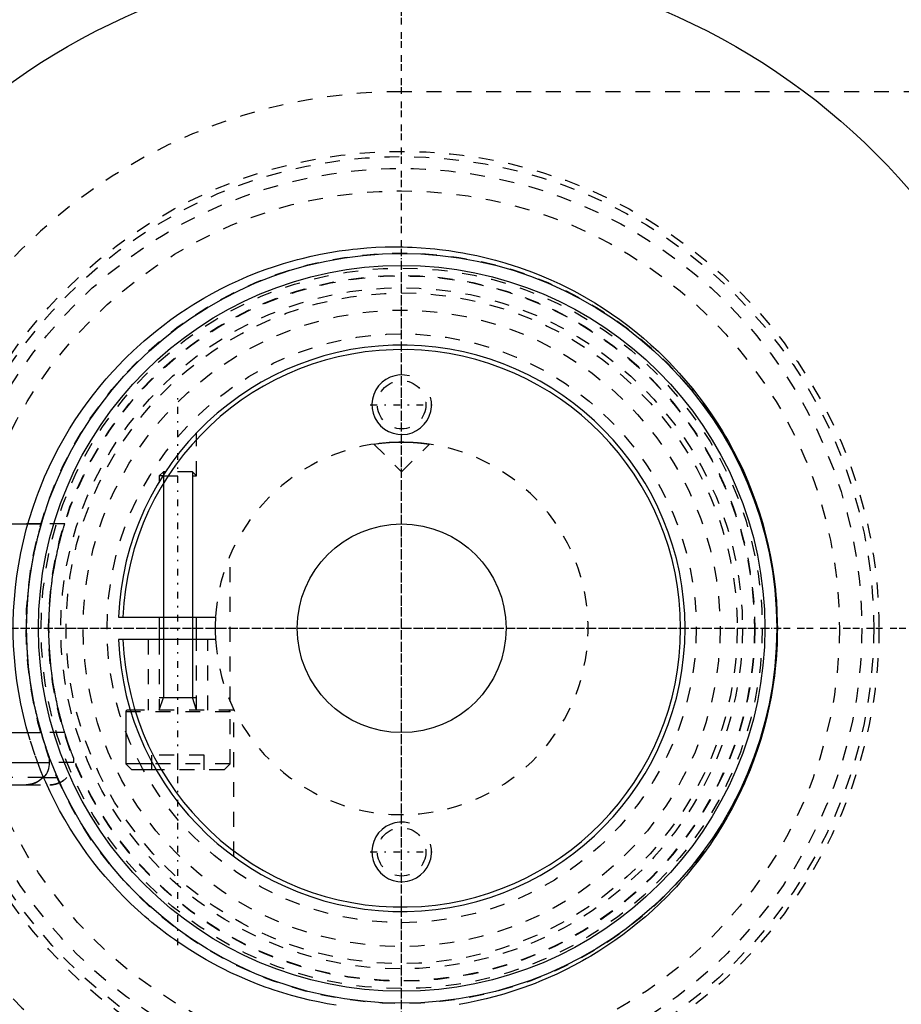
# Model space of a CAD drawing. Extents: x -706 to 181, y -120 to 120.
# Tile 3 of 13: x -676 to -616, y -25 to 41. Entities that reach past the tile are written whole.
import ezdxf

# ---------------------------------------------------------------- set-up
doc = ezdxf.new("R2010")
doc.units = 0
doc.linetypes.add('CENTER', pattern=[1.5, 0.45, -0.5, 0.05, -0.5])
doc.linetypes.add('DASHED', pattern=[2, 1, -1])
for name, color, linetype in [('AM_0', 7, 'CONTINUOUS'), ('AM_10', 7, 'CONTINUOUS'), ('AM_3', 7, 'DASHED'), ('AM_7', 7, 'CENTER')]:
    doc.layers.add(name, color=color, linetype=linetype)

msp = doc.modelspace()

# ---------------------------------------------------------------- linework, layer by layer
at = {"layer": 'AM_0', "color": 7, "linetype": 'CONTINUOUS'}
for p, q in [((-665.974, 10.5), (-666.25, 10.224)), ((-666.25, 10.224), (-666.25, 9.846)), ((-666.015, 10.224), (-666.25, 10.224)), ((-665.836, 10.5), (-665.974, 10.5)), ((-683.65, 7), (-674.156, 7)), ((-668.985, 0.75), (-662.477, 0.75)), ((-666.25, 0.75), (-666.25, -0.75)), ((-663.75, -0.75), (-663.75, 0.75)), ((-662.477, -0.75), (-668.985, -0.75)), ((-668.5, -5.6), (-668.5, -9.1)), ((-668.156, -5.6), (-668.5, -5.6)), ((-668.187, -5.5), (-668.4, -5.5)), ((-684.1, -7), (-674.156, -7)), ((-684.1, -9), (-673.6, -9)), ((-673.6, -9), (-673.6, -8.693)), ((-668.5, -9.1), (-668.1, -9.5)), ((-666.68, -9.1), (-668.5, -9.1)), ((-666.455, -9.5), (-668.1, -9.5)), ((-682.49, -10.5), (-675.172, -10.5)), ((-674.066, -10), (-673.982, -10))]:
    msp.add_line(p, q, dxfattribs=at)
for points in [[(-675.21, -10.5, 0), (-675.176, -10.5, 0), (-675.106, -10.497, 0), (-675.034, -10.49, 0), (-674.998, -10.486, 0), (-674.962, -10.48, 0), (-674.889, -10.467, 0), (-674.818, -10.451, 0), (-674.748, -10.431, 0), (-674.681, -10.409, 0), (-674.616, -10.384, 0), (-674.585, -10.371, 0), (-674.553, -10.357, 0), (-674.489, -10.325, 0), (-674.426, -10.29, 0), (-674.363, -10.252, 0), (-674.303, -10.211, 0), (-674.244, -10.167, 0), (-674.216, -10.144, 0), (-674.189, -10.121, 0), (-674.138, -10.074, 0), (-674.09, -10.026, 0), (-674.066, -10, 0)], [(-674.066, -10, 0), (-674.083, -10.018, 0), (-674.117, -10.054, 0), (-674.153, -10.088, 0), (-674.171, -10.105, 0), (-674.19, -10.122, 0), (-674.229, -10.155, 0), (-674.27, -10.187, 0), (-674.313, -10.218, 0), (-674.357, -10.248, 0), (-674.401, -10.276, 0), (-674.424, -10.289, 0), (-674.447, -10.302, 0), (-674.492, -10.327, 0), (-674.538, -10.35, 0), (-674.584, -10.37, 0), (-674.629, -10.389, 0), (-674.675, -10.407, 0), (-674.699, -10.415, 0), (-674.723, -10.423, 0), (-674.773, -10.438, 0), (-674.823, -10.452, 0), (-674.849, -10.458, 0)]]:
    msp.add_polyline3d(points, dxfattribs=at)
for radius in [45, 25.15, 24.35, 7]:
    msp.add_circle((-650, 0), radius, dxfattribs=at)
for centre, radius, start, end in [((-650, 0), 55.5, 97.25319, 160.91684), ((-650, 0), 19, 182.26226, 177.73774), ((-650, 0), 18.7, 182.29858, 177.70142), ((-650, 0), 12.5, 176.56019, 180), ((-650, 0), 12.5, 176.56019, 183.43981), ((-668.4, -5.6), 0.1, 90, 180), ((-675.1, -9), 1.5, 318.18969, 0), ((-650, 0), 55.5, 199.08316, 262.74681)]:
    msp.add_arc(centre, radius, start, end, dxfattribs=at)
at = {"layer": 'AM_10', "color": 7, "linetype": 'CONTINUOUS'}
for p, q in [((-665.974, 10.5), (-665.974, -4.65)), ((-664.026, 10.5), (-664.026, -4.65)), ((-666.25, -5.5), (-665.974, -4.65)), ((-666.25, -4.65), (-663.75, -4.65)), ((-663.75, -5.5), (-664.026, -4.65))]:
    msp.add_line(p, q, dxfattribs=at)
for centre in [(-650, 15), (-650, -15)]:
    msp.add_arc(centre, 2, 75, 15, dxfattribs=at)
at = {"layer": 'AM_3', "color": 6, "linetype": 'DASHED'}
for p, q in [((-551.327, 36), (-650, 36)), ((-663.75, 10.224), (-663.75, 13.112)), ((-651.861, 12.361), (-651.587, 12.399)), ((-651.861, 12.361), (-650, 10.5)), ((-650.462, 12.491), (-650.277, 12.497)), ((-650.277, 12.497), (-650, 12.5)), ((-650, 10.5), (-648.139, 12.361)), ((-666.015, 10.224), (-663.75, 10.224)), ((-664.026, 10.5), (-665.836, 10.5)), ((-663.75, 10.224), (-664.026, 10.5)), ((-674.156, 7), (-683.65, 7)), ((-672.59, 7), (-674.156, 7)), ((-661.5, -4.899), (-661.5, 4.899)), ((-667, -0.75), (-667, -5.5)), ((-666.25, -0.75), (-666.25, -5.5)), ((-663.75, -5.5), (-663.75, -0.75)), ((-663, -5.5), (-663, -0.75)), ((-661.25, -5.5), (-668.187, -5.5)), ((-661.5, -5.6), (-668.156, -5.6)), ((-661.5, -9.1), (-661.5, -5.6)), ((-661.25, -15.311), (-661.25, -5.5)), ((-672.59, -7), (-674.156, -7)), ((-666.75, -9.5), (-666.75, -8.5)), ((-663.25, -8.5), (-666.75, -8.5)), ((-665, -9.5), (-665, -8.5)), ((-663.25, -9.5), (-663.25, -8.5)), ((-671.975, -9), (-673.6, -9)), ((-671.975, -9), (-671.975, -8.742)), ((-661.5, -9.1), (-666.68, -9.1)), ((-661.9, -9.5), (-661.5, -9.1)), ((-661.9, -9.5), (-666.455, -9.5)), ((-674.066, -10), (-683.634, -10)), ((-675.21, -10.5), (-675.172, -10.5)), ((-675.21, -10.5), (-673.543, -10.5)), ((-674.066, -10), (-672.357, -10))]:
    msp.add_line(p, q, dxfattribs=at)
for points in [[(-675.063, 7.001, 0), (-674.958, 7.36, 0), (-674.733, 8.072, 0), (-674.488, 8.776, 0), (-674.358, 9.124, 0), (-674.223, 9.469, 0), (-673.939, 10.152, 0), (-673.637, 10.824, 0), (-673.318, 11.483, 0), (-672.981, 12.129, 0), (-672.629, 12.761, 0), (-672.448, 13.072, 0), (-672.262, 13.378, 0), (-671.881, 13.98, 0), (-671.488, 14.566, 0), (-671.082, 15.134, 0), (-670.666, 15.686, 0), (-670.24, 16.219, 0), (-670.024, 16.479, 0), (-669.807, 16.734, 0), (-669.366, 17.23, 0), (-668.92, 17.708, 0), (-668.692, 17.942, 0), (-668.462, 18.173, 0), (-667.992, 18.627, 0), (-667.51, 19.07, 0), (-667.264, 19.286, 0), (-667.016, 19.5, 0), (-666.511, 19.918, 0), (-665.995, 20.323, 0), (-665.468, 20.715, 0), (-664.932, 21.094, 0), (-664.386, 21.458, 0), (-664.11, 21.635, 0), (-663.832, 21.808, 0), (-663.269, 22.144, 0), (-662.698, 22.465, 0), (-662.12, 22.771, 0), (-661.535, 23.061, 0), (-660.944, 23.336, 0), (-660.647, 23.468, 0), (-660.348, 23.596, 0), (-659.746, 23.839, 0), (-659.14, 24.067, 0), (-658.529, 24.279, 0), (-657.916, 24.475, 0), (-657.299, 24.655, 0), (-656.99, 24.739, 0), (-656.68, 24.819, 0), (-656.06, 24.967, 0), (-655.438, 25.099, 0), (-654.816, 25.215, 0), (-654.195, 25.315, 0), (-653.574, 25.4, 0), (-653.264, 25.436, 0), (-652.955, 25.469, 0), (-652.338, 25.523, 0), (-651.724, 25.561, 0), (-651.114, 25.585, 0), (-650.507, 25.594, 0), (-649.906, 25.589, 0), (-649.605, 25.581, 0), (-649.302, 25.57, 0), (-648.693, 25.536, 0), (-648.08, 25.487, 0), (-647.771, 25.456, 0), (-647.462, 25.422, 0), (-646.842, 25.343, 0), (-646.218, 25.247, 0), (-645.906, 25.193, 0), (-645.593, 25.135, 0), (-644.967, 25.007, 0), (-644.341, 24.862, 0), (-643.715, 24.701, 0), (-643.09, 24.523, 0), (-642.467, 24.328, 0), (-642.157, 24.224, 0), (-641.847, 24.117, 0), (-641.23, 23.888, 0), (-640.616, 23.644, 0), (-640.007, 23.382, 0), (-639.404, 23.104, 0), (-638.806, 22.81, 0), (-638.509, 22.656, 0), (-638.214, 22.499, 0), (-637.63, 22.172, 0), (-637.053, 21.83, 0), (-636.484, 21.472, 0), (-635.925, 21.099, 0), (-635.375, 20.711, 0), (-635.104, 20.511, 0), (-634.835, 20.308, 0), (-634.306, 19.891, 0), (-633.788, 19.461, 0), (-633.282, 19.017, 0), (-632.788, 18.561, 0), (-632.307, 18.092, 0), (-632.071, 17.854, 0), (-631.839, 17.612, 0), (-631.385, 17.121, 0), (-630.939, 16.613, 0), (-630.5, 16.085, 0), (-630.07, 15.538, 0), (-629.65, 14.973, 0), (-629.444, 14.683, 0), (-629.242, 14.39, 0), (-628.845, 13.789, 0), (-628.463, 13.172, 0), (-628.277, 12.858, 0), (-628.095, 12.54, 0), (-627.743, 11.892, 0), (-627.408, 11.231, 0), (-627.247, 10.895, 0), (-627.09, 10.557, 0), (-626.791, 9.87, 0), (-626.512, 9.173, 0), (-626.252, 8.466, 0), (-626.012, 7.749, 0), (-625.794, 7.025, 0), (-625.692, 6.66, 0), (-625.596, 6.294, 0), (-625.421, 5.558, 0), (-625.268, 4.818, 0), (-625.137, 4.074, 0), (-625.028, 3.33, 0), (-624.941, 2.585, 0), (-624.906, 2.214, 0), (-624.876, 1.842, 0), (-624.834, 1.102, 0), (-624.812, 0.366, 0), (-624.81, 0, 0)], [(-651.587, 12.399, 0), (-651.567, 12.401, 0), (-651.523, 12.407, 0), (-651.477, 12.412, 0), (-651.453, 12.415, 0), (-651.428, 12.418, 0), (-651.378, 12.424, 0), (-651.326, 12.429, 0), (-651.271, 12.435, 0), (-651.213, 12.441, 0), (-651.151, 12.447, 0), (-651.12, 12.45, 0), (-651.088, 12.453, 0), (-651.021, 12.458, 0), (-650.953, 12.464, 0), (-650.882, 12.469, 0), (-650.809, 12.474, 0), (-650.734, 12.478, 0), (-650.696, 12.481, 0), (-650.658, 12.483, 0), (-650.58, 12.487, 0), (-650.501, 12.49, 0), (-650.462, 12.491, 0)], [(-650, 12.5, 0), (-649.986, 12.5, 0), (-649.959, 12.5, 0), (-649.932, 12.5, 0), (-649.919, 12.5, 0), (-649.905, 12.5, 0), (-649.878, 12.499, 0), (-649.85, 12.499, 0), (-649.823, 12.499, 0), (-649.795, 12.498, 0), (-649.768, 12.498, 0), (-649.754, 12.498, 0), (-649.74, 12.497, 0), (-649.713, 12.497, 0), (-649.685, 12.496, 0), (-649.658, 12.495, 0), (-649.63, 12.495, 0), (-649.603, 12.494, 0), (-649.589, 12.493, 0), (-649.576, 12.493, 0), (-649.548, 12.492, 0), (-649.521, 12.491, 0), (-649.507, 12.49, 0), (-649.494, 12.49, 0), (-649.467, 12.489, 0), (-649.44, 12.487, 0), (-649.427, 12.487, 0), (-649.413, 12.486, 0), (-649.387, 12.485, 0), (-649.36, 12.484, 0), (-649.334, 12.482, 0), (-649.307, 12.481, 0), (-649.281, 12.479, 0), (-649.269, 12.479, 0), (-649.256, 12.478, 0), (-649.23, 12.476, 0), (-649.205, 12.475, 0), (-649.179, 12.473, 0), (-649.154, 12.471, 0), (-649.129, 12.47, 0), (-649.117, 12.469, 0), (-649.105, 12.468, 0), (-649.081, 12.466, 0), (-649.056, 12.464, 0), (-649.033, 12.463, 0), (-649.009, 12.461, 0), (-648.986, 12.459, 0), (-648.974, 12.458, 0), (-648.963, 12.457, 0), (-648.94, 12.455, 0), (-648.918, 12.453, 0), (-648.895, 12.451, 0), (-648.874, 12.449, 0), (-648.852, 12.447, 0), (-648.842, 12.446, 0), (-648.831, 12.445, 0), (-648.81, 12.443, 0), (-648.79, 12.441, 0), (-648.769, 12.439, 0), (-648.75, 12.437, 0), (-648.73, 12.435, 0), (-648.72, 12.434, 0), (-648.711, 12.433, 0), (-648.692, 12.431, 0), (-648.674, 12.429, 0), (-648.665, 12.428, 0), (-648.656, 12.427, 0), (-648.638, 12.426, 0), (-648.62, 12.424, 0), (-648.611, 12.423, 0), (-648.603, 12.422, 0), (-648.586, 12.42, 0), (-648.569, 12.418, 0), (-648.552, 12.416, 0), (-648.535, 12.414, 0), (-648.519, 12.412, 0), (-648.511, 12.411, 0), (-648.503, 12.41, 0), (-648.488, 12.408, 0), (-648.472, 12.406, 0), (-648.457, 12.404, 0), (-648.442, 12.403, 0), (-648.428, 12.401, 0), (-648.421, 12.4, 0), (-648.414, 12.399, 0), (-648.4, 12.397, 0), (-648.386, 12.395, 0), (-648.373, 12.394, 0), (-648.36, 12.392, 0), (-648.347, 12.39, 0), (-648.341, 12.389, 0), (-648.335, 12.389, 0), (-648.323, 12.387, 0), (-648.312, 12.385, 0), (-648.3, 12.384, 0), (-648.29, 12.382, 0), (-648.279, 12.381, 0), (-648.274, 12.38, 0), (-648.269, 12.38, 0), (-648.259, 12.378, 0), (-648.25, 12.377, 0), (-648.241, 12.376, 0), (-648.232, 12.374, 0), (-648.224, 12.373, 0), (-648.22, 12.373, 0), (-648.216, 12.372, 0), (-648.209, 12.371, 0), (-648.202, 12.37, 0), (-648.198, 12.369, 0), (-648.195, 12.369, 0), (-648.189, 12.368, 0), (-648.183, 12.367, 0), (-648.18, 12.367, 0), (-648.177, 12.366, 0), (-648.172, 12.366, 0), (-648.167, 12.365, 0), (-648.163, 12.364, 0), (-648.159, 12.364, 0), (-648.155, 12.363, 0), (-648.154, 12.363, 0), (-648.152, 12.363, 0), (-648.149, 12.362, 0), (-648.147, 12.362, 0), (-648.145, 12.362, 0), (-648.143, 12.361, 0), (-648.141, 12.361, 0), (-648.141, 12.361, 0), (-648.14, 12.361, 0), (-648.14, 12.361, 0), (-648.139, 12.361, 0), (-648.139, 12.361, 0)], [(-675.063, -7.001, 0), (-675.169, -6.619, 0), (-675.362, -5.85, 0), (-675.532, -5.075, 0), (-675.607, -4.686, 0), (-675.677, -4.296, 0), (-675.798, -3.514, 0), (-675.894, -2.731, 0), (-675.966, -1.947, 0), (-676.014, -1.166, 0), (-676.038, -0.387, 0), (-676.041, 0, 0), (-676.038, 0.387, 0), (-676.014, 1.166, 0), (-675.966, 1.947, 0), (-675.894, 2.731, 0), (-675.798, 3.514, 0), (-675.677, 4.296, 0), (-675.607, 4.686, 0), (-675.532, 5.075, 0), (-675.362, 5.85, 0), (-675.169, 6.619, 0), (-675.063, 7.001, 0)], [(-674.156, -7, 0), (-674.169, -6.957, 0), (-674.195, -6.866, 0), (-674.221, -6.772, 0), (-674.234, -6.724, 0), (-674.248, -6.676, 0), (-674.275, -6.576, 0), (-674.303, -6.474, 0), (-674.33, -6.369, 0), (-674.358, -6.261, 0), (-674.386, -6.152, 0), (-674.4, -6.096, 0), (-674.414, -6.04, 0), (-674.442, -5.926, 0), (-674.47, -5.81, 0), (-674.497, -5.692, 0), (-674.525, -5.573, 0), (-674.552, -5.452, 0), (-674.565, -5.391, 0), (-674.579, -5.329, 0), (-674.606, -5.205, 0), (-674.632, -5.079, 0), (-674.645, -5.015, 0), (-674.658, -4.951, 0), (-674.683, -4.823, 0), (-674.708, -4.693, 0), (-674.721, -4.627, 0), (-674.733, -4.561, 0), (-674.757, -4.429, 0), (-674.781, -4.295, 0), (-674.803, -4.16, 0), (-674.826, -4.025, 0), (-674.848, -3.888, 0), (-674.858, -3.819, 0), (-674.869, -3.75, 0), (-674.889, -3.611, 0), (-674.909, -3.472, 0), (-674.973, -2.979, 0), (-675.06, -2.123, 0), (-675.118, -1.263, 0), (-675.147, -0.415, 0), (-675.15, 0, 0), (-675.147, 0.415, 0), (-675.118, 1.263, 0), (-675.06, 2.123, 0), (-674.973, 2.979, 0), (-674.909, 3.472, 0), (-674.889, 3.611, 0), (-674.869, 3.75, 0), (-674.858, 3.819, 0), (-674.848, 3.888, 0), (-674.826, 4.025, 0), (-674.803, 4.16, 0), (-674.781, 4.295, 0), (-674.757, 4.429, 0), (-674.733, 4.561, 0), (-674.721, 4.627, 0), (-674.708, 4.693, 0), (-674.683, 4.823, 0), (-674.658, 4.951, 0), (-674.645, 5.015, 0), (-674.632, 5.079, 0), (-674.606, 5.205, 0), (-674.579, 5.329, 0), (-674.565, 5.391, 0), (-674.552, 5.452, 0), (-674.525, 5.573, 0), (-674.497, 5.692, 0), (-674.47, 5.81, 0), (-674.442, 5.926, 0), (-674.414, 6.04, 0), (-674.4, 6.096, 0), (-674.386, 6.152, 0), (-674.358, 6.261, 0), (-674.33, 6.369, 0), (-674.303, 6.474, 0), (-674.275, 6.576, 0), (-674.248, 6.676, 0), (-674.234, 6.724, 0), (-674.221, 6.772, 0), (-674.195, 6.866, 0), (-674.169, 6.957, 0), (-674.156, 7, 0)], [(-672.59, -7, 0), (-672.592, -6.995, 0), (-672.595, -6.985, 0), (-672.598, -6.975, 0), (-672.6, -6.97, 0), (-672.601, -6.965, 0), (-672.605, -6.954, 0), (-672.608, -6.943, 0), (-672.612, -6.931, 0), (-672.615, -6.92, 0), (-672.619, -6.908, 0), (-672.621, -6.902, 0), (-672.622, -6.895, 0), (-672.626, -6.883, 0), (-672.63, -6.87, 0), (-672.644, -6.824, 0), (-672.657, -6.782, 0), (-672.67, -6.738, 0), (-672.697, -6.646, 0), (-672.725, -6.55, 0), (-672.753, -6.452, 0), (-672.782, -6.35, 0), (-672.811, -6.245, 0), (-672.825, -6.192, 0), (-672.84, -6.138, 0), (-672.869, -6.027, 0), (-672.899, -5.914, 0), (-672.928, -5.799, 0), (-672.957, -5.682, 0), (-672.987, -5.562, 0), (-673.001, -5.502, 0), (-673.016, -5.441, 0), (-673.044, -5.317, 0), (-673.073, -5.192, 0), (-673.087, -5.129, 0), (-673.101, -5.065, 0), (-673.129, -4.936, 0), (-673.157, -4.806, 0), (-673.17, -4.74, 0), (-673.184, -4.674, 0), (-673.21, -4.54, 0), (-673.236, -4.405, 0), (-673.261, -4.269, 0), (-673.286, -4.132, 0), (-673.31, -3.993, 0), (-673.322, -3.923, 0), (-673.334, -3.853, 0), (-673.357, -3.712, 0), (-673.379, -3.57, 0), (-673.4, -3.428, 0), (-673.421, -3.284, 0), (-673.441, -3.139, 0), (-673.45, -3.067, 0), (-673.46, -2.994, 0), (-673.478, -2.849, 0), (-673.495, -2.702, 0), (-673.549, -2.188, 0), (-673.614, -1.303, 0), (-673.646, -0.428, 0), (-673.65, 0, 0), (-673.646, 0.428, 0), (-673.614, 1.303, 0), (-673.549, 2.188, 0), (-673.495, 2.702, 0), (-673.478, 2.849, 0), (-673.46, 2.994, 0), (-673.45, 3.067, 0), (-673.441, 3.139, 0), (-673.421, 3.284, 0), (-673.4, 3.428, 0), (-673.379, 3.57, 0), (-673.357, 3.712, 0), (-673.334, 3.853, 0), (-673.322, 3.923, 0), (-673.31, 3.993, 0), (-673.286, 4.132, 0), (-673.261, 4.269, 0), (-673.236, 4.405, 0), (-673.21, 4.54, 0), (-673.184, 4.674, 0), (-673.17, 4.74, 0), (-673.157, 4.806, 0), (-673.129, 4.936, 0), (-673.101, 5.065, 0), (-673.087, 5.129, 0), (-673.073, 5.192, 0), (-673.044, 5.317, 0), (-673.016, 5.441, 0), (-673.001, 5.502, 0), (-672.987, 5.562, 0), (-672.957, 5.682, 0), (-672.928, 5.799, 0), (-672.899, 5.914, 0), (-672.869, 6.027, 0), (-672.84, 6.138, 0), (-672.825, 6.192, 0), (-672.811, 6.245, 0), (-672.782, 6.35, 0), (-672.753, 6.452, 0), (-672.725, 6.55, 0), (-672.697, 6.646, 0), (-672.67, 6.738, 0), (-672.657, 6.782, 0), (-672.644, 6.824, 0), (-672.63, 6.87, 0), (-672.626, 6.883, 0), (-672.622, 6.895, 0), (-672.621, 6.902, 0), (-672.619, 6.908, 0), (-672.615, 6.92, 0), (-672.612, 6.931, 0), (-672.608, 6.943, 0), (-672.605, 6.954, 0), (-672.601, 6.965, 0), (-672.6, 6.97, 0), (-672.598, 6.975, 0), (-672.595, 6.985, 0), (-672.592, 6.995, 0), (-672.59, 7, 0)], [(-624.81, 0, 0), (-624.812, -0.351, 0), (-624.832, -1.058, 0), (-624.871, -1.769, 0), (-624.898, -2.125, 0), (-624.931, -2.482, 0), (-625.01, -3.197, 0), (-625.111, -3.912, 0), (-625.232, -4.626, 0), (-625.373, -5.338, 0), (-625.535, -6.047, 0), (-625.623, -6.399, 0), (-625.717, -6.751, 0), (-625.919, -7.449, 0), (-626.14, -8.14, 0), (-626.38, -8.824, 0), (-626.639, -9.499, 0), (-626.916, -10.164, 0), (-627.061, -10.492, 0), (-627.21, -10.818, 0), (-627.522, -11.461, 0), (-627.849, -12.092, 0), (-628.018, -12.403, 0), (-628.191, -12.71, 0), (-628.548, -13.314, 0), (-628.919, -13.903, 0), (-629.108, -14.192, 0), (-629.301, -14.477, 0), (-629.695, -15.035, 0), (-630.099, -15.576, 0), (-630.513, -16.101, 0), (-630.934, -16.607, 0), (-631.362, -17.096, 0), (-631.578, -17.334, 0), (-631.797, -17.569, 0), (-632.245, -18.031, 0), (-632.705, -18.482, 0), (-633.177, -18.923, 0), (-633.661, -19.352, 0), (-634.155, -19.769, 0), (-634.406, -19.972, 0), (-634.66, -20.173, 0), (-635.175, -20.564, 0), (-635.7, -20.943, 0), (-636.233, -21.307, 0), (-636.775, -21.658, 0), (-637.325, -21.994, 0), (-637.603, -22.157, 0), (-637.883, -22.316, 0), (-638.447, -22.624, 0), (-639.017, -22.916, 0), (-639.594, -23.194, 0), (-640.175, -23.456, 0), (-640.761, -23.703, 0), (-641.055, -23.821, 0), (-641.351, -23.935, 0), (-641.944, -24.151, 0), (-642.54, -24.352, 0), (-643.139, -24.537, 0), (-643.739, -24.707, 0), (-644.34, -24.862, 0), (-644.641, -24.933, 0), (-644.942, -25.001, 0), (-645.543, -25.125, 0), (-646.143, -25.234, 0)], [(-674.003, -10.003, 0), (-674.204, -9.516, 0), (-674.578, -8.524, 0), (-674.912, -7.513, 0), (-675.063, -7.001, 0)], [(-673.6, -8.693, 0), (-673.6, -8.693, 0), (-673.6, -8.692, 0), (-673.6, -8.691, 0), (-673.601, -8.691, 0), (-673.601, -8.69, 0), (-673.601, -8.689, 0), (-673.602, -8.687, 0), (-673.603, -8.684, 0), (-673.604, -8.681, 0), (-673.605, -8.678, 0), (-673.606, -8.676, 0), (-673.607, -8.675, 0), (-673.608, -8.671, 0), (-673.61, -8.666, 0), (-673.612, -8.661, 0), (-673.614, -8.656, 0), (-673.616, -8.65, 0), (-673.617, -8.647, 0), (-673.618, -8.644, 0), (-673.62, -8.637, 0), (-673.623, -8.63, 0), (-673.624, -8.627, 0), (-673.626, -8.623, 0), (-673.628, -8.615, 0), (-673.631, -8.607, 0), (-673.633, -8.603, 0), (-673.635, -8.598, 0), (-673.638, -8.589, 0), (-673.641, -8.58, 0), (-673.645, -8.57, 0), (-673.648, -8.56, 0), (-673.652, -8.55, 0), (-673.654, -8.545, 0), (-673.656, -8.539, 0), (-673.66, -8.528, 0), (-673.664, -8.517, 0), (-673.668, -8.505, 0), (-673.673, -8.493, 0), (-673.677, -8.48, 0), (-673.679, -8.474, 0), (-673.682, -8.468, 0), (-673.686, -8.455, 0), (-673.691, -8.441, 0), (-673.708, -8.393, 0), (-673.74, -8.304, 0), (-673.772, -8.21, 0), (-673.789, -8.16, 0), (-673.807, -8.108, 0), (-673.844, -8, 0), (-673.882, -7.884, 0), (-673.923, -7.761, 0), (-673.964, -7.633, 0), (-674.006, -7.499, 0), (-674.027, -7.431, 0), (-674.049, -7.361, 0), (-674.092, -7.219, 0), (-674.135, -7.074, 0), (-674.156, -7, 0)], [(-671.975, -8.742, 0), (-671.975, -8.742, 0), (-671.975, -8.742, 0), (-671.975, -8.741, 0), (-671.976, -8.74, 0), (-671.976, -8.74, 0), (-671.977, -8.738, 0), (-671.977, -8.736, 0), (-671.978, -8.734, 0), (-671.979, -8.731, 0), (-671.981, -8.728, 0), (-671.981, -8.726, 0), (-671.982, -8.724, 0), (-671.984, -8.72, 0), (-671.986, -8.715, 0), (-671.988, -8.71, 0), (-671.99, -8.705, 0), (-671.992, -8.699, 0), (-671.993, -8.696, 0), (-671.994, -8.693, 0), (-671.997, -8.686, 0), (-672, -8.679, 0), (-672.001, -8.676, 0), (-672.003, -8.672, 0), (-672.006, -8.664, 0), (-672.009, -8.656, 0), (-672.011, -8.652, 0), (-672.012, -8.647, 0), (-672.016, -8.638, 0), (-672.02, -8.629, 0), (-672.024, -8.619, 0), (-672.027, -8.609, 0), (-672.032, -8.598, 0), (-672.034, -8.593, 0), (-672.036, -8.587, 0), (-672.04, -8.576, 0), (-672.045, -8.565, 0), (-672.049, -8.553, 0), (-672.054, -8.54, 0), (-672.059, -8.528, 0), (-672.061, -8.521, 0), (-672.064, -8.515, 0), (-672.069, -8.502, 0), (-672.074, -8.488, 0), (-672.093, -8.439, 0), (-672.127, -8.348, 0), (-672.164, -8.252, 0), (-672.183, -8.201, 0), (-672.202, -8.148, 0), (-672.243, -8.036, 0), (-672.286, -7.917, 0), (-672.33, -7.79, 0), (-672.376, -7.658, 0), (-672.423, -7.519, 0), (-672.446, -7.448, 0), (-672.47, -7.376, 0), (-672.518, -7.228, 0), (-672.566, -7.077, 0), (-672.59, -7, 0)], [(-674.337, -10.234, 0), (-674.358, -10.248, 0), (-674.4, -10.275, 0), (-674.444, -10.301, 0), (-674.466, -10.313, 0), (-674.488, -10.324, 0), (-674.531, -10.346, 0), (-674.575, -10.367, 0), (-674.618, -10.385, 0), (-674.662, -10.402, 0), (-674.708, -10.418, 0), (-674.731, -10.426, 0), (-674.755, -10.433, 0), (-674.803, -10.447, 0), (-674.851, -10.459, 0), (-674.901, -10.47, 0), (-674.951, -10.479, 0), (-675, -10.486, 0), (-675.025, -10.489, 0), (-675.05, -10.492, 0), (-675.099, -10.496, 0), (-675.148, -10.499, 0), (-675.172, -10.5, 0)], [(-675.172, -10.5, 0), (-675.119, -10.497, 0), (-675.012, -10.488, 0), (-674.948, -10.478, 0), (-674.93, -10.475, 0), (-674.912, -10.472, 0), (-674.903, -10.47, 0), (-674.894, -10.468, 0), (-674.876, -10.464, 0), (-674.858, -10.46, 0), (-674.849, -10.458, 0)], [(-674.849, -10.458, 0), (-674.858, -10.46, 0), (-674.876, -10.464, 0), (-674.894, -10.468, 0), (-674.903, -10.47, 0), (-674.912, -10.472, 0), (-674.93, -10.475, 0), (-674.948, -10.478, 0), (-675.012, -10.488, 0), (-675.119, -10.497, 0), (-675.172, -10.5, 0)], [(-674.849, -10.458, 0), (-674.833, -10.455, 0), (-674.802, -10.447, 0), (-674.772, -10.438, 0), (-674.757, -10.434, 0), (-674.742, -10.429, 0), (-674.712, -10.419, 0), (-674.683, -10.409, 0), (-674.654, -10.399, 0), (-674.626, -10.388, 0), (-674.599, -10.377, 0), (-674.585, -10.371, 0), (-674.571, -10.365, 0), (-674.543, -10.352, 0), (-674.515, -10.339, 0), (-674.487, -10.324, 0), (-674.46, -10.309, 0), (-674.432, -10.294, 0), (-674.418, -10.286, 0), (-674.404, -10.278, 0), (-674.377, -10.261, 0), (-674.35, -10.243, 0), (-674.337, -10.234, 0)], [(-674.066, -10, 0), (-674.073, -10.007, 0), (-674.086, -10.022, 0), (-674.099, -10.036, 0), (-674.106, -10.043, 0), (-674.113, -10.049, 0), (-674.126, -10.063, 0), (-674.14, -10.076, 0), (-674.154, -10.089, 0), (-674.169, -10.103, 0), (-674.183, -10.116, 0), (-674.191, -10.122, 0), (-674.199, -10.129, 0), (-674.214, -10.142, 0), (-674.229, -10.155, 0), (-674.245, -10.167, 0), (-674.261, -10.18, 0), (-674.278, -10.192, 0), (-674.286, -10.199, 0), (-674.294, -10.205, 0), (-674.311, -10.217, 0), (-674.328, -10.228, 0), (-674.337, -10.234, 0)], [(-674.337, -10.234, 0), (-674.308, -10.215, 0), (-674.253, -10.174, 0), (-674.201, -10.131, 0), (-674.176, -10.109, 0)], [(-674.176, -10.109, 0), (-674.157, -10.092, 0), (-674.12, -10.056, 0), (-674.084, -10.019, 0), (-674.066, -10, 0)], [(-654.396, -25.285, 0), (-654.993, -25.184, 0), (-655.292, -25.128, 0), (-655.591, -25.068, 0), (-656.187, -24.938, 0), (-656.783, -24.793, 0), (-657.377, -24.633, 0), (-657.969, -24.459, 0), (-658.558, -24.27, 0), (-658.852, -24.169, 0), (-659.144, -24.066, 0), (-659.727, -23.847, 0), (-660.305, -23.614, 0), (-660.878, -23.366, 0), (-661.447, -23.104, 0), (-662.009, -22.827, 0), (-662.288, -22.684, 0), (-662.566, -22.537, 0), (-663.116, -22.232, 0), (-663.658, -21.914, 0), (-664.194, -21.582, 0), (-664.721, -21.237, 0), (-665.24, -20.879, 0), (-665.496, -20.695, 0), (-665.749, -20.509, 0), (-666.25, -20.126, 0), (-666.741, -19.73, 0), (-666.982, -19.529, 0), (-667.221, -19.324, 0), (-667.691, -18.906, 0), (-668.15, -18.477, 0), (-668.375, -18.258, 0), (-668.598, -18.037, 0), (-669.034, -17.588, 0), (-669.461, -17.125, 0), (-669.883, -16.645, 0), (-670.299, -16.148, 0), (-670.706, -15.634, 0), (-670.907, -15.37, 0), (-671.105, -15.103, 0), (-671.494, -14.556, 0), (-671.872, -13.994, 0), (-672.239, -13.416, 0), (-672.592, -12.825, 0), (-672.932, -12.22, 0), (-673.097, -11.912, 0), (-673.258, -11.601, 0), (-673.568, -10.971, 0), (-673.862, -10.328, 0), (-674.003, -10.003, 0)], [(-673.581, -10.5, 0), (-673.563, -10.5, 0), (-673.526, -10.499, 0), (-673.489, -10.497, 0), (-673.47, -10.496, 0), (-673.451, -10.495, 0), (-673.413, -10.491, 0), (-673.375, -10.486, 0), (-673.336, -10.481, 0), (-673.298, -10.474, 0), (-673.259, -10.467, 0), (-673.24, -10.463, 0), (-673.221, -10.458, 0), (-673.183, -10.449, 0), (-673.146, -10.439, 0), (-673.109, -10.428, 0), (-673.073, -10.416, 0), (-673.038, -10.403, 0), (-673.021, -10.397, 0), (-673.004, -10.39, 0), (-672.971, -10.377, 0), (-672.937, -10.362, 0), (-672.92, -10.354, 0)], [(-673.302, -10.475, 0), (-673.342, -10.482, 0), (-673.424, -10.492, 0), (-673.504, -10.498, 0), (-673.543, -10.5, 0)], [(-672.92, -10.354, 0), (-672.93, -10.359, 0), (-672.95, -10.368, 0), (-672.97, -10.376, 0), (-672.98, -10.38, 0), (-672.989, -10.384, 0), (-673.009, -10.392, 0), (-673.029, -10.4, 0), (-673.05, -10.408, 0), (-673.07, -10.415, 0), (-673.092, -10.422, 0), (-673.102, -10.425, 0), (-673.113, -10.429, 0), (-673.134, -10.435, 0), (-673.156, -10.442, 0), (-673.178, -10.448, 0), (-673.2, -10.453, 0), (-673.223, -10.459, 0), (-673.234, -10.461, 0), (-673.245, -10.464, 0), (-673.268, -10.469, 0), (-673.29, -10.473, 0), (-673.302, -10.475, 0)], [(-672.92, -10.354, 0), (-672.905, -10.347, 0), (-672.875, -10.332, 0), (-672.846, -10.317, 0), (-672.831, -10.309, 0), (-672.816, -10.3, 0), (-672.786, -10.283, 0), (-672.757, -10.266, 0), (-672.728, -10.247, 0), (-672.7, -10.228, 0), (-672.672, -10.208, 0), (-672.658, -10.198, 0), (-672.644, -10.188, 0), (-672.617, -10.167, 0), (-672.591, -10.146, 0), (-672.566, -10.124, 0), (-672.541, -10.102, 0), (-672.517, -10.08, 0), (-672.506, -10.069, 0), (-672.494, -10.058, 0), (-672.472, -10.036, 0), (-672.45, -10.012, 0), (-672.439, -10, 0)], [(-672.642, -10.186, 0), (-672.649, -10.192, 0), (-672.664, -10.202, 0), (-672.679, -10.213, 0), (-672.686, -10.218, 0), (-672.693, -10.224, 0), (-672.709, -10.234, 0), (-672.724, -10.244, 0), (-672.739, -10.254, 0), (-672.755, -10.264, 0), (-672.77, -10.274, 0), (-672.778, -10.278, 0), (-672.786, -10.283, 0), (-672.801, -10.292, 0), (-672.817, -10.301, 0), (-672.873, -10.331, 0), (-672.92, -10.354, 0)], [(-672.439, -10, 0), (-672.47, -10.033, 0), (-672.534, -10.096, 0), (-672.605, -10.157, 0), (-672.642, -10.186, 0)]]:
    msp.add_polyline3d(points, dxfattribs=at)
for centre, radius in [((-650, 0), 32), ((-650, 0), 31.65), ((-650, 0), 30.85), ((-650, 0), 29.35), ((-650, 0), 25.175), ((-650, 0), 24.175), ((-650, 0), 23.675), ((-650, 0), 23.65), ((-650, 0), 22.85), ((-650, 0), 22.5), ((-650, 0), 21.35), ((-650, 0), 19.75), ((-650, 0), 19.75), ((-650, 15), 1.621), ((-650, -15), 1.621)]:
    msp.add_circle(centre, radius, dxfattribs=at)
for centre, radius, start, end in [((-650, 0), 50, 90, 270), ((-650, 0), 36, 90, 270), ((-650, 0), 12.5, 183.43981, 180), ((-661.6, -5.6), 0.1, 0, 90)]:
    msp.add_arc(centre, radius, start, end, dxfattribs=at)
at = {"layer": 'AM_7', "color": 4, "linetype": 'CENTER'}
for p, q in [((-650, -52.5), (-650, 52.5)), ((-650, -47.25), (-650, 47.25)), ((-650, -32.392), (-650, 32.392)), ((-650, -25.384), (-650, 25.384)), ((-650, -24.832), (-650, 24.832)), ((-650, -20.737), (-650, 20.737)), ((-665, -21.25), (-665, 15.5)), ((-652.1, 15), (-647.9, 15)), ((-702.5, 0), (-597.5, 0)), ((-697.25, 0), (-602.75, 0)), ((-682.392, 0), (-617.608, 0)), ((-675.384, 0), (-624.616, 0)), ((-674.832, 0), (-625.168, 0)), ((-670.738, 0), (-629.263, 0)), ((-652.1, -15), (-647.9, -15))]:
    msp.add_line(p, q, dxfattribs=at)

doc.saveas('drawing.dxf')
